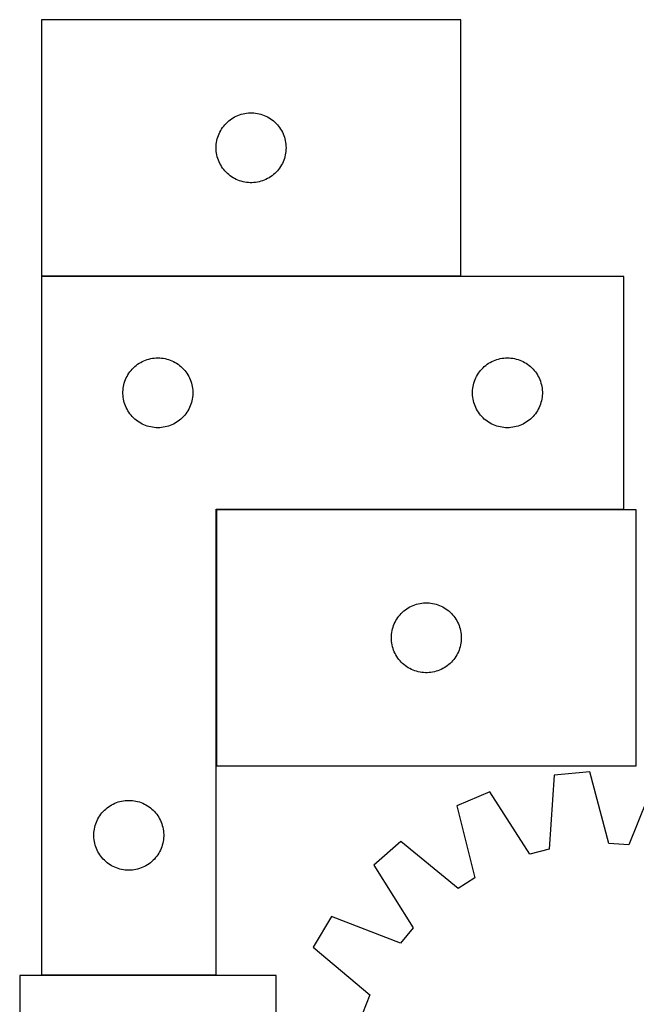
# Model space of a CAD drawing. Header units: millimetres. Extents: x 7 to 1493, y 7 to 2993.
# Tile 7 of 13: x 7 to 271, y 2566 to 2989. Entities that reach past the tile are written whole.
import ezdxf

# ---------------------------------------------------------------- set-up
doc = ezdxf.new("R2010")
doc.units = ezdxf.units.MM
doc.layers.add('COMMON', color=5, linetype='CONTINUOUS', true_color=0x0000ff)
doc.layers.add('CUT', color=7, linetype='CONTINUOUS', true_color=0x000000)

msp = doc.modelspace()

# ---------------------------------------------------------------- linework, layer by layer
at = {"layer": 'COMMON'}
for p, q in [((15.867197, 2878.810992), (195.867197, 2878.810992)), ((90.967197, 2778.510991), (90.967197, 2668.510991)), ((265.867197, 2778.610992), (91.067198, 2778.610992)), ((90.867197, 2578.610992), (15.867197, 2578.610992))]:
    msp.add_line(p, q, dxfattribs=at)
at = {"layer": 'CUT'}
for p, q in [((195.867197, 2988.910993), (15.867197, 2988.910993)), ((15.867197, 2988.910993), (15.867197, 2878.910993)), ((195.867197, 2878.910993), (195.867197, 2988.910993)), ((98.145305, 2946.770713), (98.817546, 2947.151175)), ((98.817546, 2947.151175), (99.508482, 2947.496527)), ((99.508482, 2947.496527), (100.216279, 2947.805853)), ((100.216279, 2947.805853), (100.939062, 2948.078332)), ((100.939062, 2948.078332), (101.674913, 2948.313242)), ((101.674913, 2948.313242), (102.421881, 2948.509959)), ((102.421881, 2948.509959), (103.177986, 2948.667963)), ((103.177986, 2948.667963), (103.941222, 2948.786834)), ((103.941222, 2948.786834), (104.709565, 2948.866256)), ((104.709565, 2948.866256), (105.480979, 2948.90602)), ((105.480979, 2948.90602), (106.253416, 2948.90602)), ((106.253416, 2948.90602), (107.024829, 2948.866256)), ((107.024829, 2948.866256), (107.793173, 2948.786834)), ((107.793173, 2948.786834), (108.556409, 2948.667963)), ((108.556409, 2948.667963), (109.312514, 2948.509959)), ((109.312514, 2948.509959), (110.059482, 2948.313242)), ((110.059482, 2948.313242), (110.795333, 2948.078332)), ((110.795333, 2948.078332), (111.518116, 2947.805853)), ((111.518116, 2947.805853), (112.225913, 2947.496527)), ((112.225913, 2947.496527), (112.916849, 2947.151175)), ((112.916849, 2947.151175), (113.589089, 2946.770713)), ((93.210564, 2941.961436), (93.641772, 2942.60231)), ((93.641772, 2942.60231), (94.1054, 2943.220136)), ((94.1054, 2943.220136), (94.600218, 2943.813275)), ((94.600218, 2943.813275), (95.124915, 2944.380156)), ((95.124915, 2944.380156), (95.678097, 2944.919274)), ((95.678097, 2944.919274), (96.2583, 2945.4292)), ((96.2583, 2945.4292), (96.863983, 2945.908582)), ((96.863983, 2945.908582), (97.493542, 2946.356149)), ((97.493542, 2946.356149), (98.145305, 2946.770713)), ((113.589089, 2946.770713), (114.240853, 2946.356149)), ((114.240853, 2946.356149), (114.870412, 2945.908582)), ((114.870412, 2945.908582), (115.476095, 2945.4292)), ((115.476095, 2945.4292), (116.056297, 2944.919274)), ((116.056297, 2944.919274), (116.60948, 2944.380156)), ((116.60948, 2944.380156), (117.134176, 2943.813275)), ((117.134176, 2943.813275), (117.628994, 2943.220136)), ((117.628994, 2943.220136), (118.092622, 2942.60231)), ((118.092622, 2942.60231), (118.523831, 2941.961436)), ((91.361782, 2937.73106), (91.577667, 2938.472716)), ((91.577667, 2938.472716), (91.831445, 2939.202275)), ((91.831445, 2939.202275), (92.122444, 2939.917802)), ((92.122444, 2939.917802), (92.449891, 2940.6174)), ((92.449891, 2940.6174), (92.812919, 2941.299214)), ((92.812919, 2941.299214), (93.210564, 2941.961436)), ((118.523831, 2941.961436), (118.921476, 2941.299214)), ((118.921476, 2941.299214), (119.284504, 2940.6174)), ((119.284504, 2940.6174), (119.611951, 2939.917802)), ((119.611951, 2939.917802), (119.90295, 2939.202275)), ((119.90295, 2939.202275), (120.156728, 2938.472716)), ((120.156728, 2938.472716), (120.372613, 2937.73106)), ((90.867197, 2933.910993), (90.887086, 2934.683175)), ((90.887086, 2934.683175), (90.946699, 2935.453308)), ((90.946699, 2935.453308), (91.045879, 2936.219352)), ((91.045879, 2936.219352), (91.184362, 2936.979274)), ((91.184362, 2936.979274), (91.361782, 2937.73106)), ((120.372613, 2937.73106), (120.550033, 2936.979274)), ((120.550033, 2936.979274), (120.688516, 2936.219352)), ((120.688516, 2936.219352), (120.787696, 2935.453308)), ((120.787696, 2935.453308), (120.847309, 2934.683175)), ((120.847309, 2934.683175), (120.867197, 2933.910993)), ((90.887086, 2933.138812), (90.867197, 2933.910993)), ((90.946699, 2932.368679), (90.887086, 2933.138812)), ((91.045879, 2931.602635), (90.946699, 2932.368679)), ((91.184362, 2930.842712), (91.045879, 2931.602635)), ((91.361782, 2930.090927), (91.184362, 2930.842712)), ((91.577667, 2929.349271), (91.361782, 2930.090927)), ((120.372613, 2930.090927), (120.156728, 2929.349271)), ((120.550033, 2930.842712), (120.372613, 2930.090927)), ((120.688516, 2931.602635), (120.550033, 2930.842712)), ((120.787696, 2932.368679), (120.688516, 2931.602635)), ((120.847309, 2933.138812), (120.787696, 2932.368679)), ((120.867197, 2933.910993), (120.847309, 2933.138812)), ((91.831445, 2928.619712), (91.577667, 2929.349271)), ((92.122444, 2927.904185), (91.831445, 2928.619712)), ((92.449891, 2927.204587), (92.122444, 2927.904185)), ((92.812919, 2926.522772), (92.449891, 2927.204587)), ((93.210564, 2925.860551), (92.812919, 2926.522772)), ((93.641772, 2925.219677), (93.210564, 2925.860551)), ((118.523831, 2925.860551), (118.092622, 2925.219677)), ((118.921476, 2926.522772), (118.523831, 2925.860551)), ((119.284504, 2927.204587), (118.921476, 2926.522772)), ((119.611951, 2927.904185), (119.284504, 2927.204587)), ((119.90295, 2928.619712), (119.611951, 2927.904185)), ((120.156728, 2929.349271), (119.90295, 2928.619712)), ((94.1054, 2924.601851), (93.641772, 2925.219677)), ((94.600218, 2924.008712), (94.1054, 2924.601851)), ((95.124915, 2923.441831), (94.600218, 2924.008712)), ((95.678097, 2922.902713), (95.124915, 2923.441831)), ((96.2583, 2922.392787), (95.678097, 2922.902713)), ((96.863983, 2921.913405), (96.2583, 2922.392787)), ((97.493542, 2921.465838), (96.863983, 2921.913405)), ((98.145305, 2921.051274), (97.493542, 2921.465838)), ((114.240853, 2921.465838), (113.589089, 2921.051274)), ((114.870412, 2921.913405), (114.240853, 2921.465838)), ((115.476095, 2922.392787), (114.870412, 2921.913405)), ((116.056297, 2922.902713), (115.476095, 2922.392787)), ((116.60948, 2923.441831), (116.056297, 2922.902713)), ((117.134176, 2924.008712), (116.60948, 2923.441831)), ((117.628994, 2924.601851), (117.134176, 2924.008712)), ((118.092622, 2925.219677), (117.628994, 2924.601851)), ((98.817546, 2920.670811), (98.145305, 2921.051274)), ((99.508482, 2920.32546), (98.817546, 2920.670811)), ((100.216279, 2920.016134), (99.508482, 2920.32546)), ((100.939062, 2919.743655), (100.216279, 2920.016134)), ((101.674913, 2919.508745), (100.939062, 2919.743655)), ((102.421881, 2919.312028), (101.674913, 2919.508745)), ((103.177986, 2919.154024), (102.421881, 2919.312028)), ((103.941222, 2919.035153), (103.177986, 2919.154024)), ((104.709565, 2918.955731), (103.941222, 2919.035153)), ((105.480979, 2918.915966), (104.709565, 2918.955731)), ((106.253416, 2918.915966), (105.480979, 2918.915966)), ((107.024829, 2918.955731), (106.253416, 2918.915966)), ((107.793173, 2919.035153), (107.024829, 2918.955731)), ((108.556409, 2919.154024), (107.793173, 2919.035153)), ((109.312514, 2919.312028), (108.556409, 2919.154024)), ((110.059482, 2919.508745), (109.312514, 2919.312028)), ((110.795333, 2919.743655), (110.059482, 2919.508745)), ((111.518116, 2920.016134), (110.795333, 2919.743655)), ((112.225913, 2920.32546), (111.518116, 2920.016134)), ((112.916849, 2920.670811), (112.225913, 2920.32546)), ((113.589089, 2921.051274), (112.916849, 2920.670811)), ((15.867197, 2878.910993), (195.867197, 2878.910993)), ((15.867197, 2878.710992), (15.867197, 2578.710992)), ((265.867197, 2878.710992), (15.867197, 2878.710992)), ((265.867197, 2778.710992), (265.867197, 2878.710992)), ((57.175881, 2840.936418), (57.816754, 2841.367626)), ((57.816754, 2841.367626), (58.478976, 2841.765271)), ((58.478976, 2841.765271), (59.16079, 2842.128299)), ((59.16079, 2842.128299), (59.860389, 2842.455746)), ((59.860389, 2842.455746), (60.575916, 2842.746745)), ((60.575916, 2842.746745), (61.305475, 2843.000523)), ((61.305475, 2843.000523), (62.047131, 2843.216408)), ((62.047131, 2843.216408), (62.798916, 2843.393828)), ((62.798916, 2843.393828), (63.558839, 2843.532311)), ((63.558839, 2843.532311), (64.324882, 2843.631491)), ((64.324882, 2843.631491), (65.095016, 2843.691104)), ((65.095016, 2843.691104), (65.867197, 2843.710992)), ((65.867197, 2843.710992), (66.639379, 2843.691104)), ((66.639379, 2843.691104), (67.409512, 2843.631491)), ((67.409512, 2843.631491), (68.175556, 2843.532311)), ((68.175556, 2843.532311), (68.935478, 2843.393828)), ((68.935478, 2843.393828), (69.687264, 2843.216408)), ((69.687264, 2843.216408), (70.42892, 2843.000523)), ((70.42892, 2843.000523), (71.158479, 2842.746745)), ((71.158479, 2842.746745), (71.874006, 2842.455746)), ((71.874006, 2842.455746), (72.573604, 2842.128299)), ((72.573604, 2842.128299), (73.255418, 2841.765271)), ((73.255418, 2841.765271), (73.91764, 2841.367626)), ((73.91764, 2841.367626), (74.558514, 2840.936418)), ((207.175881, 2840.936418), (207.816754, 2841.367626)), ((207.816754, 2841.367626), (208.478976, 2841.765271)), ((208.478976, 2841.765271), (209.16079, 2842.128299)), ((209.16079, 2842.128299), (209.860389, 2842.455746)), ((209.860389, 2842.455746), (210.575916, 2842.746745)), ((210.575916, 2842.746745), (211.305475, 2843.000523)), ((211.305475, 2843.000523), (212.047131, 2843.216408)), ((212.047131, 2843.216408), (212.798916, 2843.393828)), ((212.798916, 2843.393828), (213.558839, 2843.532311)), ((213.558839, 2843.532311), (214.324882, 2843.631491)), ((214.324882, 2843.631491), (215.095016, 2843.691104)), ((215.095016, 2843.691104), (215.867197, 2843.710992)), ((215.867197, 2843.710992), (216.639379, 2843.691104)), ((216.639379, 2843.691104), (217.409512, 2843.631491)), ((217.409512, 2843.631491), (218.175556, 2843.532311)), ((218.175556, 2843.532311), (218.935478, 2843.393828)), ((218.935478, 2843.393828), (219.687264, 2843.216408)), ((219.687264, 2843.216408), (220.42892, 2843.000523)), ((220.42892, 2843.000523), (221.158479, 2842.746745)), ((221.158479, 2842.746745), (221.874006, 2842.455746)), ((221.874006, 2842.455746), (222.573604, 2842.128299)), ((222.573604, 2842.128299), (223.255418, 2841.765271)), ((223.255418, 2841.765271), (223.91764, 2841.367626)), ((223.91764, 2841.367626), (224.558514, 2840.936418)), ((53.007478, 2836.432884), (53.422042, 2837.084648)), ((53.422042, 2837.084648), (53.869609, 2837.714207)), ((53.869609, 2837.714207), (54.348991, 2838.31989)), ((54.348991, 2838.31989), (54.858917, 2838.900093)), ((54.858917, 2838.900093), (55.398035, 2839.453275)), ((55.398035, 2839.453275), (55.964916, 2839.977971)), ((55.964916, 2839.977971), (56.558055, 2840.47279)), ((56.558055, 2840.47279), (57.175881, 2840.936418)), ((74.558514, 2840.936418), (75.17634, 2840.47279)), ((75.17634, 2840.47279), (75.769479, 2839.977971)), ((75.769479, 2839.977971), (76.33636, 2839.453275)), ((76.33636, 2839.453275), (76.875478, 2838.900093)), ((76.875478, 2838.900093), (77.385404, 2838.31989)), ((77.385404, 2838.31989), (77.864786, 2837.714207)), ((77.864786, 2837.714207), (78.312353, 2837.084648)), ((78.312353, 2837.084648), (78.726917, 2836.432884)), ((203.007478, 2836.432884), (203.422042, 2837.084648)), ((203.422042, 2837.084648), (203.869609, 2837.714207)), ((203.869609, 2837.714207), (204.348991, 2838.31989)), ((204.348991, 2838.31989), (204.858917, 2838.900093)), ((204.858917, 2838.900093), (205.398035, 2839.453275)), ((205.398035, 2839.453275), (205.964916, 2839.977971)), ((205.964916, 2839.977971), (206.558055, 2840.47279)), ((206.558055, 2840.47279), (207.175881, 2840.936418)), ((224.558514, 2840.936418), (225.17634, 2840.47279)), ((225.17634, 2840.47279), (225.769479, 2839.977971)), ((225.769479, 2839.977971), (226.33636, 2839.453275)), ((226.33636, 2839.453275), (226.875478, 2838.900093)), ((226.875478, 2838.900093), (227.385404, 2838.31989)), ((227.385404, 2838.31989), (227.864786, 2837.714207)), ((227.864786, 2837.714207), (228.312353, 2837.084648)), ((228.312353, 2837.084648), (228.726917, 2836.432884)), ((51.268232, 2832.156309), (51.464949, 2832.903277)), ((51.464949, 2832.903277), (51.699859, 2833.639128)), ((51.699859, 2833.639128), (51.972338, 2834.361911)), ((51.972338, 2834.361911), (52.281663, 2835.069708)), ((52.281663, 2835.069708), (52.627015, 2835.760644)), ((52.627015, 2835.760644), (53.007478, 2836.432884)), ((78.726917, 2836.432884), (79.107379, 2835.760644)), ((79.107379, 2835.760644), (79.452731, 2835.069708)), ((79.452731, 2835.069708), (79.762057, 2834.361911)), ((79.762057, 2834.361911), (80.034536, 2833.639128)), ((80.034536, 2833.639128), (80.269445, 2832.903277)), ((80.269445, 2832.903277), (80.466163, 2832.156309)), ((201.268232, 2832.156309), (201.464949, 2832.903277)), ((201.464949, 2832.903277), (201.699859, 2833.639128)), ((201.699859, 2833.639128), (201.972338, 2834.361911)), ((201.972338, 2834.361911), (202.281663, 2835.069708)), ((202.281663, 2835.069708), (202.627015, 2835.760644)), ((202.627015, 2835.760644), (203.007478, 2836.432884)), ((228.726917, 2836.432884), (229.107379, 2835.760644)), ((229.107379, 2835.760644), (229.452731, 2835.069708)), ((229.452731, 2835.069708), (229.762057, 2834.361911)), ((229.762057, 2834.361911), (230.034536, 2833.639128)), ((230.034536, 2833.639128), (230.269445, 2832.903277)), ((230.269445, 2832.903277), (230.466163, 2832.156309)), ((50.87217, 2829.097211), (50.911934, 2829.868624)), ((50.87217, 2828.324774), (50.87217, 2829.097211)), ((50.911934, 2829.868624), (50.991357, 2830.636968)), ((50.991357, 2830.636968), (51.110228, 2831.400204)), ((51.110228, 2831.400204), (51.268232, 2832.156309)), ((80.466163, 2832.156309), (80.624167, 2831.400204)), ((80.624167, 2831.400204), (80.743037, 2830.636968)), ((80.743037, 2830.636968), (80.82246, 2829.868624)), ((80.82246, 2829.868624), (80.862224, 2829.097211)), ((80.862224, 2829.097211), (80.862224, 2828.324774)), ((200.87217, 2829.097211), (200.911934, 2829.868624)), ((200.87217, 2828.324774), (200.87217, 2829.097211)), ((200.911934, 2829.868624), (200.991357, 2830.636968)), ((200.991357, 2830.636968), (201.110228, 2831.400204)), ((201.110228, 2831.400204), (201.268232, 2832.156309)), ((230.466163, 2832.156309), (230.624167, 2831.400204)), ((230.624167, 2831.400204), (230.743037, 2830.636968)), ((230.743037, 2830.636968), (230.82246, 2829.868624)), ((230.82246, 2829.868624), (230.862224, 2829.097211)), ((230.862224, 2829.097211), (230.862224, 2828.324774)), ((50.911934, 2827.553361), (50.87217, 2828.324774)), ((50.991357, 2826.785017), (50.911934, 2827.553361)), ((51.110228, 2826.021781), (50.991357, 2826.785017)), ((51.268232, 2825.265676), (51.110228, 2826.021781)), ((51.464949, 2824.518708), (51.268232, 2825.265676)), ((51.699859, 2823.782857), (51.464949, 2824.518708)), ((80.269445, 2824.518708), (80.034536, 2823.782857)), ((80.466163, 2825.265676), (80.269445, 2824.518708)), ((80.624167, 2826.021781), (80.466163, 2825.265676)), ((80.743037, 2826.785017), (80.624167, 2826.021781)), ((80.82246, 2827.553361), (80.743037, 2826.785017)), ((80.862224, 2828.324774), (80.82246, 2827.553361)), ((200.911934, 2827.553361), (200.87217, 2828.324774)), ((200.991357, 2826.785017), (200.911934, 2827.553361)), ((201.110228, 2826.021781), (200.991357, 2826.785017)), ((201.268232, 2825.265676), (201.110228, 2826.021781)), ((201.464949, 2824.518708), (201.268232, 2825.265676)), ((201.699859, 2823.782857), (201.464949, 2824.518708)), ((230.269445, 2824.518708), (230.034536, 2823.782857)), ((230.466163, 2825.265676), (230.269445, 2824.518708)), ((230.624167, 2826.021781), (230.466163, 2825.265676)), ((230.743037, 2826.785017), (230.624167, 2826.021781)), ((230.82246, 2827.553361), (230.743037, 2826.785017)), ((230.862224, 2828.324774), (230.82246, 2827.553361)), ((51.972338, 2823.060074), (51.699859, 2823.782857)), ((52.281663, 2822.352277), (51.972338, 2823.060074)), ((52.627015, 2821.661341), (52.281663, 2822.352277)), ((53.007478, 2820.9891), (52.627015, 2821.661341)), ((53.422042, 2820.337337), (53.007478, 2820.9891)), ((53.869609, 2819.707778), (53.422042, 2820.337337)), ((78.312353, 2820.337337), (77.864786, 2819.707778)), ((78.726917, 2820.9891), (78.312353, 2820.337337)), ((79.107379, 2821.661341), (78.726917, 2820.9891)), ((79.452731, 2822.352277), (79.107379, 2821.661341)), ((79.762057, 2823.060074), (79.452731, 2822.352277)), ((80.034536, 2823.782857), (79.762057, 2823.060074)), ((201.972338, 2823.060074), (201.699859, 2823.782857)), ((202.281663, 2822.352277), (201.972338, 2823.060074)), ((202.627015, 2821.661341), (202.281663, 2822.352277)), ((203.007478, 2820.9891), (202.627015, 2821.661341)), ((203.422042, 2820.337337), (203.007478, 2820.9891)), ((203.869609, 2819.707778), (203.422042, 2820.337337)), ((228.312353, 2820.337337), (227.864786, 2819.707778)), ((228.726917, 2820.9891), (228.312353, 2820.337337)), ((229.107379, 2821.661341), (228.726917, 2820.9891)), ((229.452731, 2822.352277), (229.107379, 2821.661341)), ((229.762057, 2823.060074), (229.452731, 2822.352277)), ((230.034536, 2823.782857), (229.762057, 2823.060074)), ((54.348991, 2819.102095), (53.869609, 2819.707778)), ((54.858917, 2818.521892), (54.348991, 2819.102095)), ((55.398035, 2817.96871), (54.858917, 2818.521892)), ((55.964916, 2817.444013), (55.398035, 2817.96871)), ((56.558055, 2816.949195), (55.964916, 2817.444013)), ((57.175881, 2816.485567), (56.558055, 2816.949195)), ((57.816754, 2816.054359), (57.175881, 2816.485567)), ((58.478976, 2815.656714), (57.816754, 2816.054359)), ((73.91764, 2816.054359), (73.255418, 2815.656714)), ((74.558514, 2816.485567), (73.91764, 2816.054359)), ((75.17634, 2816.949195), (74.558514, 2816.485567)), ((75.769479, 2817.444013), (75.17634, 2816.949195)), ((76.33636, 2817.96871), (75.769479, 2817.444013)), ((76.875478, 2818.521892), (76.33636, 2817.96871)), ((77.385404, 2819.102095), (76.875478, 2818.521892)), ((77.864786, 2819.707778), (77.385404, 2819.102095)), ((204.348991, 2819.102095), (203.869609, 2819.707778)), ((204.858917, 2818.521892), (204.348991, 2819.102095)), ((205.398035, 2817.96871), (204.858917, 2818.521892)), ((205.964916, 2817.444013), (205.398035, 2817.96871)), ((206.558055, 2816.949195), (205.964916, 2817.444013)), ((207.175881, 2816.485567), (206.558055, 2816.949195)), ((207.816754, 2816.054359), (207.175881, 2816.485567)), ((208.478976, 2815.656714), (207.816754, 2816.054359)), ((223.91764, 2816.054359), (223.255418, 2815.656714)), ((224.558514, 2816.485567), (223.91764, 2816.054359)), ((225.17634, 2816.949195), (224.558514, 2816.485567)), ((225.769479, 2817.444013), (225.17634, 2816.949195)), ((226.33636, 2817.96871), (225.769479, 2817.444013)), ((226.875478, 2818.521892), (226.33636, 2817.96871)), ((227.385404, 2819.102095), (226.875478, 2818.521892)), ((227.864786, 2819.707778), (227.385404, 2819.102095)), ((59.16079, 2815.293686), (58.478976, 2815.656714)), ((59.860389, 2814.966239), (59.16079, 2815.293686)), ((60.575916, 2814.67524), (59.860389, 2814.966239)), ((61.305475, 2814.421462), (60.575916, 2814.67524)), ((62.047131, 2814.205577), (61.305475, 2814.421462)), ((62.798916, 2814.028157), (62.047131, 2814.205577)), ((63.558839, 2813.889674), (62.798916, 2814.028157)), ((64.324882, 2813.790494), (63.558839, 2813.889674)), ((65.095016, 2813.730881), (64.324882, 2813.790494)), ((65.867197, 2813.710992), (65.095016, 2813.730881)), ((66.639379, 2813.730881), (65.867197, 2813.710992)), ((67.409512, 2813.790494), (66.639379, 2813.730881)), ((68.175556, 2813.889674), (67.409512, 2813.790494)), ((68.935478, 2814.028157), (68.175556, 2813.889674)), ((69.687264, 2814.205577), (68.935478, 2814.028157)), ((70.42892, 2814.421462), (69.687264, 2814.205577)), ((71.158479, 2814.67524), (70.42892, 2814.421462)), ((71.874006, 2814.966239), (71.158479, 2814.67524)), ((72.573604, 2815.293686), (71.874006, 2814.966239)), ((73.255418, 2815.656714), (72.573604, 2815.293686)), ((209.16079, 2815.293686), (208.478976, 2815.656714)), ((209.860389, 2814.966239), (209.16079, 2815.293686)), ((210.575916, 2814.67524), (209.860389, 2814.966239)), ((211.305475, 2814.421462), (210.575916, 2814.67524)), ((212.047131, 2814.205577), (211.305475, 2814.421462)), ((212.798916, 2814.028157), (212.047131, 2814.205577)), ((213.558839, 2813.889674), (212.798916, 2814.028157)), ((214.324882, 2813.790494), (213.558839, 2813.889674)), ((215.095016, 2813.730881), (214.324882, 2813.790494)), ((215.867197, 2813.710992), (215.095016, 2813.730881)), ((216.639379, 2813.730881), (215.867197, 2813.710992)), ((217.409512, 2813.790494), (216.639379, 2813.730881)), ((218.175556, 2813.889674), (217.409512, 2813.790494)), ((218.935478, 2814.028157), (218.175556, 2813.889674)), ((219.687264, 2814.205577), (218.935478, 2814.028157)), ((220.42892, 2814.421462), (219.687264, 2814.205577)), ((221.158479, 2814.67524), (220.42892, 2814.421462)), ((221.874006, 2814.966239), (221.158479, 2814.67524)), ((222.573604, 2815.293686), (221.874006, 2814.966239)), ((223.255418, 2815.656714), (222.573604, 2815.293686)), ((90.867197, 2578.710992), (90.867197, 2778.710992)), ((90.867197, 2778.710992), (265.867197, 2778.710992)), ((271.067198, 2778.510991), (91.067198, 2778.510991)), ((91.067198, 2778.510991), (91.067198, 2668.510991)), ((271.067198, 2668.510991), (271.067198, 2778.510991)), ((171.458301, 2735.029198), (172.063984, 2735.50858)), ((172.063984, 2735.50858), (172.693543, 2735.956147)), ((172.693543, 2735.956147), (173.345306, 2736.370711)), ((173.345306, 2736.370711), (174.017547, 2736.751173)), ((174.017547, 2736.751173), (174.708483, 2737.096525)), ((174.708483, 2737.096525), (175.41628, 2737.405851)), ((175.41628, 2737.405851), (176.139063, 2737.67833)), ((176.139063, 2737.67833), (176.874914, 2737.91324)), ((176.874914, 2737.91324), (177.621882, 2738.109957)), ((177.621882, 2738.109957), (178.377987, 2738.267961)), ((178.377987, 2738.267961), (179.141223, 2738.386832)), ((179.141223, 2738.386832), (179.909566, 2738.466254)), ((179.909566, 2738.466254), (180.68098, 2738.506018)), ((180.68098, 2738.506018), (181.453417, 2738.506018)), ((181.453417, 2738.506018), (182.22483, 2738.466254)), ((182.22483, 2738.466254), (182.993174, 2738.386832)), ((182.993174, 2738.386832), (183.75641, 2738.267961)), ((183.75641, 2738.267961), (184.512515, 2738.109957)), ((184.512515, 2738.109957), (185.259483, 2737.91324)), ((185.259483, 2737.91324), (185.995334, 2737.67833)), ((185.995334, 2737.67833), (186.718117, 2737.405851)), ((186.718117, 2737.405851), (187.425914, 2737.096525)), ((187.425914, 2737.096525), (188.11685, 2736.751173)), ((188.11685, 2736.751173), (188.78909, 2736.370711)), ((188.78909, 2736.370711), (189.440854, 2735.956147)), ((189.440854, 2735.956147), (190.070413, 2735.50858)), ((190.070413, 2735.50858), (190.676096, 2735.029198)), ((168.01292, 2730.899212), (168.410565, 2731.561434)), ((168.410565, 2731.561434), (168.841773, 2732.202308)), ((168.841773, 2732.202308), (169.305401, 2732.820134)), ((169.305401, 2732.820134), (169.800219, 2733.413273)), ((169.800219, 2733.413273), (170.324916, 2733.980154)), ((170.324916, 2733.980154), (170.878098, 2734.519272)), ((170.878098, 2734.519272), (171.458301, 2735.029198)), ((190.676096, 2735.029198), (191.256298, 2734.519272)), ((191.256298, 2734.519272), (191.809481, 2733.980154)), ((191.809481, 2733.980154), (192.334177, 2733.413273)), ((192.334177, 2733.413273), (192.828995, 2732.820134)), ((192.828995, 2732.820134), (193.292623, 2732.202308)), ((193.292623, 2732.202308), (193.723832, 2731.561434)), ((193.723832, 2731.561434), (194.121477, 2730.899212)), ((166.384363, 2726.579272), (166.561783, 2727.331058)), ((166.561783, 2727.331058), (166.777668, 2728.072714)), ((166.777668, 2728.072714), (167.031446, 2728.802273)), ((167.031446, 2728.802273), (167.322445, 2729.5178)), ((167.322445, 2729.5178), (167.649892, 2730.217398)), ((167.649892, 2730.217398), (168.01292, 2730.899212)), ((194.121477, 2730.899212), (194.484505, 2730.217398)), ((194.484505, 2730.217398), (194.811952, 2729.5178)), ((194.811952, 2729.5178), (195.102951, 2728.802273)), ((195.102951, 2728.802273), (195.356729, 2728.072714)), ((195.356729, 2728.072714), (195.572614, 2727.331058)), ((195.572614, 2727.331058), (195.750034, 2726.579272)), ((166.067198, 2723.510991), (166.087087, 2724.283173)), ((166.087087, 2722.73881), (166.067198, 2723.510991)), ((166.087087, 2724.283173), (166.1467, 2725.053306)), ((166.1467, 2721.968677), (166.087087, 2722.73881)), ((166.1467, 2725.053306), (166.24588, 2725.81935)), ((166.24588, 2725.81935), (166.384363, 2726.579272)), ((195.750034, 2726.579272), (195.888517, 2725.81935)), ((195.888517, 2725.81935), (195.987697, 2725.053306)), ((195.987697, 2725.053306), (196.04731, 2724.283173)), ((196.04731, 2722.73881), (195.987697, 2721.968677)), ((196.04731, 2724.283173), (196.067198, 2723.510991)), ((196.067198, 2723.510991), (196.04731, 2722.73881)), ((166.24588, 2721.202633), (166.1467, 2721.968677)), ((166.384363, 2720.44271), (166.24588, 2721.202633)), ((166.561783, 2719.690925), (166.384363, 2720.44271)), ((166.777668, 2718.949269), (166.561783, 2719.690925)), ((167.031446, 2718.21971), (166.777668, 2718.949269)), ((195.356729, 2718.949269), (195.102951, 2718.21971)), ((195.572614, 2719.690925), (195.356729, 2718.949269)), ((195.750034, 2720.44271), (195.572614, 2719.690925)), ((195.888517, 2721.202633), (195.750034, 2720.44271)), ((195.987697, 2721.968677), (195.888517, 2721.202633)), ((167.322445, 2717.504183), (167.031446, 2718.21971)), ((167.649892, 2716.804585), (167.322445, 2717.504183)), ((168.01292, 2716.12277), (167.649892, 2716.804585)), ((168.410565, 2715.460549), (168.01292, 2716.12277)), ((168.841773, 2714.819675), (168.410565, 2715.460549)), ((169.305401, 2714.201849), (168.841773, 2714.819675)), ((193.292623, 2714.819675), (192.828995, 2714.201849)), ((193.723832, 2715.460549), (193.292623, 2714.819675)), ((194.121477, 2716.12277), (193.723832, 2715.460549)), ((194.484505, 2716.804585), (194.121477, 2716.12277)), ((194.811952, 2717.504183), (194.484505, 2716.804585)), ((195.102951, 2718.21971), (194.811952, 2717.504183)), ((169.800219, 2713.60871), (169.305401, 2714.201849)), ((170.324916, 2713.041829), (169.800219, 2713.60871)), ((170.878098, 2712.502711), (170.324916, 2713.041829)), ((171.458301, 2711.992785), (170.878098, 2712.502711)), ((172.063984, 2711.513403), (171.458301, 2711.992785)), ((172.693543, 2711.065836), (172.063984, 2711.513403)), ((173.345306, 2710.651272), (172.693543, 2711.065836)), ((174.017547, 2710.270809), (173.345306, 2710.651272)), ((174.708483, 2709.925458), (174.017547, 2710.270809)), ((188.11685, 2710.270809), (187.425914, 2709.925458)), ((188.78909, 2710.651272), (188.11685, 2710.270809)), ((189.440854, 2711.065836), (188.78909, 2710.651272)), ((190.070413, 2711.513403), (189.440854, 2711.065836)), ((190.676096, 2711.992785), (190.070413, 2711.513403)), ((191.256298, 2712.502711), (190.676096, 2711.992785)), ((191.809481, 2713.041829), (191.256298, 2712.502711)), ((192.334177, 2713.60871), (191.809481, 2713.041829)), ((192.828995, 2714.201849), (192.334177, 2713.60871)), ((175.41628, 2709.616132), (174.708483, 2709.925458)), ((176.139063, 2709.343653), (175.41628, 2709.616132)), ((176.874914, 2709.108743), (176.139063, 2709.343653)), ((177.621882, 2708.912026), (176.874914, 2709.108743)), ((178.377987, 2708.754022), (177.621882, 2708.912026)), ((179.141223, 2708.635151), (178.377987, 2708.754022)), ((179.909566, 2708.555729), (179.141223, 2708.635151)), ((180.68098, 2708.515964), (179.909566, 2708.555729)), ((181.453417, 2708.515964), (180.68098, 2708.515964)), ((182.22483, 2708.555729), (181.453417, 2708.515964)), ((182.993174, 2708.635151), (182.22483, 2708.555729)), ((183.75641, 2708.754022), (182.993174, 2708.635151)), ((184.512515, 2708.912026), (183.75641, 2708.754022)), ((185.259483, 2709.108743), (184.512515, 2708.912026)), ((185.995334, 2709.343653), (185.259483, 2709.108743)), ((186.718117, 2709.616132), (185.995334, 2709.343653)), ((187.425914, 2709.925458), (186.718117, 2709.616132)), ((91.067198, 2668.510991), (271.067198, 2668.510991)), ((235.98563, 2664.487828), (233.805617, 2632.798361)), ((251.303882, 2665.930642), (235.98563, 2664.487828)), ((259.362669, 2635.205559), (251.303882, 2665.930642)), ((279.785811, 2664.129112), (267.919912, 2634.664299)), ((208.341002, 2657.399784), (194.218333, 2651.293987)), ((225.499937, 2630.668797), (208.341002, 2657.399784)), ((44.058055, 2650.47279), (44.675881, 2650.936418)), ((44.675881, 2650.936418), (45.316754, 2651.367626)), ((45.316754, 2651.367626), (45.978976, 2651.765271)), ((45.978976, 2651.765271), (46.66079, 2652.128299)), ((46.66079, 2652.128299), (47.360389, 2652.455746)), ((47.360389, 2652.455746), (48.075916, 2652.746745)), ((48.075916, 2652.746745), (48.805475, 2653.000523)), ((48.805475, 2653.000523), (49.547131, 2653.216408)), ((49.547131, 2653.216408), (50.298916, 2653.393828)), ((50.298916, 2653.393828), (51.058839, 2653.532311)), ((51.058839, 2653.532311), (51.824882, 2653.631491)), ((51.824882, 2653.631491), (52.595016, 2653.691104)), ((52.595016, 2653.691104), (53.367197, 2653.710992)), ((53.367197, 2653.710992), (54.139379, 2653.691104)), ((54.139379, 2653.691104), (54.909512, 2653.631491)), ((54.909512, 2653.631491), (55.675556, 2653.532311)), ((55.675556, 2653.532311), (56.435478, 2653.393828)), ((56.435478, 2653.393828), (57.187264, 2653.216408)), ((57.187264, 2653.216408), (57.92892, 2653.000523)), ((57.92892, 2653.000523), (58.658479, 2652.746745)), ((58.658479, 2652.746745), (59.374006, 2652.455746)), ((59.374006, 2652.455746), (60.073604, 2652.128299)), ((60.073604, 2652.128299), (60.755418, 2651.765271)), ((60.755418, 2651.765271), (61.41764, 2651.367626)), ((61.41764, 2651.367626), (62.058514, 2650.936418)), ((62.058514, 2650.936418), (62.67634, 2650.47279)), ((194.218333, 2651.293987), (201.937601, 2620.481852)), ((40.507478, 2646.432884), (40.922042, 2647.084648)), ((40.922042, 2647.084648), (41.369609, 2647.714207)), ((41.369609, 2647.714207), (41.848991, 2648.31989)), ((41.848991, 2648.31989), (42.358917, 2648.900093)), ((42.358917, 2648.900093), (42.898035, 2649.453275)), ((42.898035, 2649.453275), (43.464916, 2649.977971)), ((43.464916, 2649.977971), (44.058055, 2650.47279)), ((62.67634, 2650.47279), (63.269479, 2649.977971)), ((63.269479, 2649.977971), (63.83636, 2649.453275)), ((63.83636, 2649.453275), (64.375478, 2648.900093)), ((64.375478, 2648.900093), (64.885404, 2648.31989)), ((64.885404, 2648.31989), (65.364786, 2647.714207)), ((65.364786, 2647.714207), (65.812353, 2647.084648)), ((65.812353, 2647.084648), (66.226917, 2646.432884)), ((38.768232, 2642.156309), (38.964949, 2642.903277)), ((38.964949, 2642.903277), (39.199859, 2643.639128)), ((39.199859, 2643.639128), (39.472338, 2644.361911)), ((39.472338, 2644.361911), (39.781663, 2645.069708)), ((39.781663, 2645.069708), (40.127015, 2645.760644)), ((40.127015, 2645.760644), (40.507478, 2646.432884)), ((66.226917, 2646.432884), (66.607379, 2645.760644)), ((66.607379, 2645.760644), (66.952731, 2645.069708)), ((66.952731, 2645.069708), (67.262057, 2644.361911)), ((67.262057, 2644.361911), (67.534536, 2643.639128)), ((67.534536, 2643.639128), (67.769445, 2642.903277)), ((67.769445, 2642.903277), (67.966163, 2642.156309)), ((38.37217, 2639.097211), (38.411934, 2639.868624)), ((38.37217, 2638.324774), (38.37217, 2639.097211)), ((38.411934, 2637.553361), (38.37217, 2638.324774)), ((38.411934, 2639.868624), (38.491357, 2640.636968)), ((38.491357, 2640.636968), (38.610228, 2641.400204)), ((38.610228, 2641.400204), (38.768232, 2642.156309)), ((67.966163, 2642.156309), (68.124167, 2641.400204)), ((68.124167, 2641.400204), (68.243037, 2640.636968)), ((68.243037, 2640.636968), (68.32246, 2639.868624)), ((68.32246, 2639.868624), (68.362224, 2639.097211)), ((68.362224, 2638.324774), (68.32246, 2637.553361)), ((68.362224, 2639.097211), (68.362224, 2638.324774)), ((38.491357, 2636.785017), (38.411934, 2637.553361)), ((38.610228, 2636.021781), (38.491357, 2636.785017)), ((38.768232, 2635.265676), (38.610228, 2636.021781)), ((38.964949, 2634.518708), (38.768232, 2635.265676)), ((39.199859, 2633.782857), (38.964949, 2634.518708)), ((67.769445, 2634.518708), (67.534536, 2633.782857)), ((67.966163, 2635.265676), (67.769445, 2634.518708)), ((68.124167, 2636.021781), (67.966163, 2635.265676)), ((68.243037, 2636.785017), (68.124167, 2636.021781)), ((68.32246, 2637.553361), (68.243037, 2636.785017)), ((170.117055, 2636.010197), (158.572394, 2625.839094)), ((194.696502, 2615.88992), (170.117055, 2636.010197)), ((267.919912, 2634.664299), (259.362669, 2635.205559)), ((39.472338, 2633.060074), (39.199859, 2633.782857)), ((39.781663, 2632.352277), (39.472338, 2633.060074)), ((40.127015, 2631.661341), (39.781663, 2632.352277)), ((40.507478, 2630.9891), (40.127015, 2631.661341)), ((40.922042, 2630.337337), (40.507478, 2630.9891)), ((41.369609, 2629.707778), (40.922042, 2630.337337)), ((41.848991, 2629.102095), (41.369609, 2629.707778)), ((65.364786, 2629.707778), (64.885404, 2629.102095)), ((65.812353, 2630.337337), (65.364786, 2629.707778)), ((66.226917, 2630.9891), (65.812353, 2630.337337)), ((66.607379, 2631.661341), (66.226917, 2630.9891)), ((66.952731, 2632.352277), (66.607379, 2631.661341)), ((67.262057, 2633.060074), (66.952731, 2632.352277)), ((67.534536, 2633.782857), (67.262057, 2633.060074)), ((233.805617, 2632.798361), (225.499937, 2630.668797)), ((42.358917, 2628.521892), (41.848991, 2629.102095)), ((42.898035, 2627.96871), (42.358917, 2628.521892)), ((43.464916, 2627.444013), (42.898035, 2627.96871)), ((44.058055, 2626.949195), (43.464916, 2627.444013)), ((44.675881, 2626.485567), (44.058055, 2626.949195)), ((45.316754, 2626.054359), (44.675881, 2626.485567)), ((45.978976, 2625.656714), (45.316754, 2626.054359)), ((46.66079, 2625.293686), (45.978976, 2625.656714)), ((60.755418, 2625.656714), (60.073604, 2625.293686)), ((61.41764, 2626.054359), (60.755418, 2625.656714)), ((62.058514, 2626.485567), (61.41764, 2626.054359)), ((62.67634, 2626.949195), (62.058514, 2626.485567)), ((63.269479, 2627.444013), (62.67634, 2626.949195)), ((63.83636, 2627.96871), (63.269479, 2627.444013)), ((64.375478, 2628.521892), (63.83636, 2627.96871)), ((64.885404, 2629.102095), (64.375478, 2628.521892)), ((158.572394, 2625.839094), (175.435328, 2598.920398)), ((47.360389, 2624.966239), (46.66079, 2625.293686)), ((48.075916, 2624.67524), (47.360389, 2624.966239)), ((48.805475, 2624.421462), (48.075916, 2624.67524)), ((49.547131, 2624.205577), (48.805475, 2624.421462)), ((50.298916, 2624.028157), (49.547131, 2624.205577)), ((51.058839, 2623.889674), (50.298916, 2624.028157)), ((51.824882, 2623.790494), (51.058839, 2623.889674)), ((52.595016, 2623.730881), (51.824882, 2623.790494)), ((53.367197, 2623.710992), (52.595016, 2623.730881)), ((54.139379, 2623.730881), (53.367197, 2623.710992)), ((54.909512, 2623.790494), (54.139379, 2623.730881)), ((55.675556, 2623.889674), (54.909512, 2623.790494)), ((56.435478, 2624.028157), (55.675556, 2623.889674)), ((57.187264, 2624.205577), (56.435478, 2624.028157)), ((57.92892, 2624.421462), (57.187264, 2624.205577)), ((58.658479, 2624.67524), (57.92892, 2624.421462)), ((59.374006, 2624.966239), (58.658479, 2624.67524)), ((60.073604, 2625.293686), (59.374006, 2624.966239)), ((201.937601, 2620.481852), (194.696502, 2615.88992)), ((140.373667, 2603.855641), (132.537086, 2590.614851)), ((169.967618, 2592.315587), (140.373667, 2603.855641)), ((175.435328, 2598.920398), (169.967618, 2592.315587)), ((132.537086, 2590.614851), (156.893023, 2570.224582)), ((6.564259, 2578.510991), (6.564259, 2398.510991)), ((116.564259, 2578.510991), (6.564259, 2578.510991)), ((15.867197, 2578.710992), (90.867197, 2578.710992)), ((116.564259, 2398.510991), (116.564259, 2578.510991)), ((156.893023, 2570.224582), (153.733921, 2562.253419))]:
    msp.add_line(p, q, dxfattribs=at)

doc.saveas('drawing.dxf')
